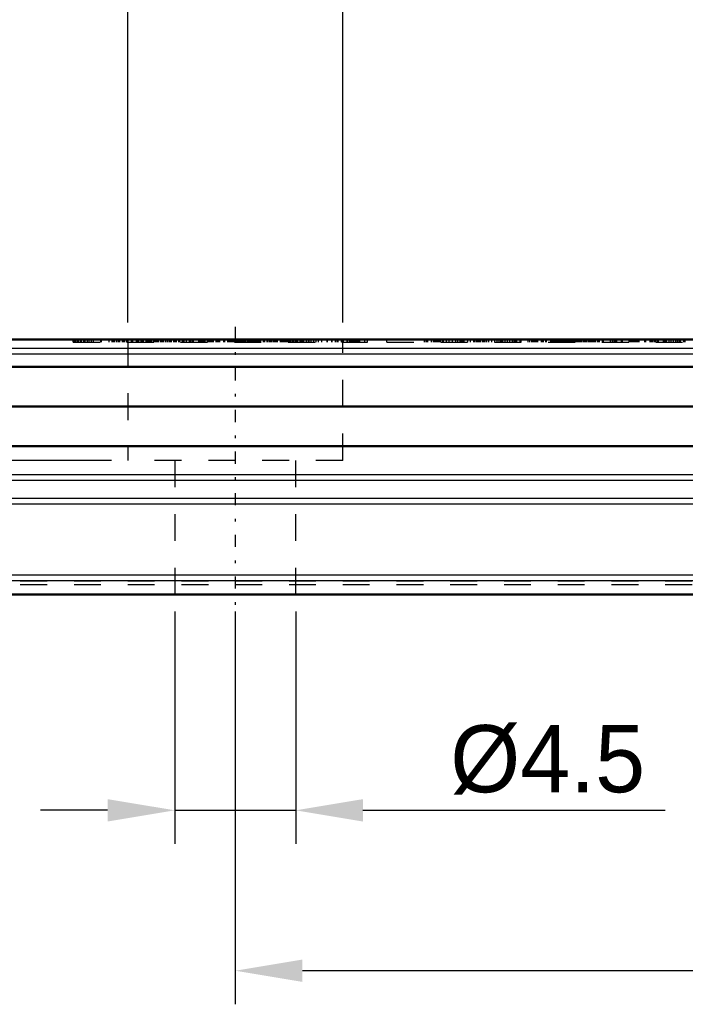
# Model space of a CAD drawing. Header units: millimetres. Extents: x 15 to 290, y 8 to 73.
# Tile 11 of 19: x 137 to 162, y 8 to 44. Entities that reach past the tile are written whole.
import ezdxf

# ---------------------------------------------------------------- set-up
doc = ezdxf.new("R2010")
doc.units = ezdxf.units.MM
doc.linetypes.add('Center', pattern=[1.5, 0.45, -0.5, 0.05, -0.5])
doc.linetypes.add('Dashed', pattern=[2, 1, -1])
for name, color, linetype, lineweight in [('AM_0', 7, 'Continuous', 50), ('AM_4', 3, 'Continuous', 25), ('AM_7', 7, 'Center', 25), ('AM_9', 6, 'Dashed', 25)]:
    doc.layers.add(name, color=color, linetype=linetype, lineweight=lineweight)
doc.dimstyles.new('ISO-25', dxfattribs={"dimtxt": 2.5, "dimasz": 2.5, "dimexe": 1.25, "dimexo": 0.625, "dimtad": 1, "dimdsep": 46, "dimtxsty": 'Standard', "dimcen": 2.5, "dimadec": 0, "dimazin": 0, "dimtfac": 1, "dimtmove": 0, "dimatfit": 3, "dimfxl": 1, "dimarcsym": 0})

# ---------------------------------------------------------------- blocks, each defined once
blk = doc.blocks.new('5_TM15WNS1170NSZFI1252555000RAIL_0_in_TM15WNS1170NSZFI12525C55000TM_0')
at = {"layer": 'AM_0'}
for p, q in [((59.5, 9.5), (0, 9.5)), ((59.5, 8.478), (0, 8.478)), ((59.5, 7), (0, 7)), ((59.5, 5.523), (0, 5.523)), ((170, 0), (0, 0))]:
    blk.add_line(p, q, dxfattribs=at)
at = {"layer": 'AM_4'}
for p, q in [((59.5, 9.164), (0, 9.164)), ((59.5, 8.952), (0, 8.952)), ((59.5, 4.466), (0, 4.466)), ((59.5, 4.254), (0, 4.254)), ((170, 3.58), (0, 3.58)), ((170, 3.368), (0, 3.368)), ((170, 0.725), (0, 0.725)), ((170, 0.513), (0, 0.513))]:
    blk.add_line(p, q, dxfattribs=at)
at = {"layer": 'AM_7'}
for p, q in [((25, 9.975), (25, -0.475)), ((29.317, 9.505), (29.317, 9.395)), ((29.32, 9.505), (29.32, 9.395))]:
    blk.add_line(p, q, dxfattribs=at)
at = {"layer": 'AM_9'}
for p, q in [((18.967, 9.4), (18.967, 9.5)), ((18.967, 9.4), (29.923, 9.4)), ((18.987, 9.4), (18.987, 9.5)), ((18.996, 9.4), (18.996, 9.5)), ((19.006, 9.4), (19.006, 9.5)), ((19.055, 9.4), (19.055, 9.5)), ((19.069, 9.4), (19.069, 9.5)), ((19.127, 9.4), (19.127, 9.5)), ((19.166, 9.4), (19.166, 9.5)), ((19.239, 9.4), (19.239, 9.5)), ((19.282, 9.4), (19.282, 9.5)), ((19.36, 9.4), (19.36, 9.5)), ((19.418, 9.4), (19.418, 9.5)), ((19.504, 9.4), (19.504, 9.5)), ((19.568, 9.4), (19.568, 9.5)), ((19.655, 9.4), (19.655, 9.5)), ((19.727, 9.4), (19.727, 9.5)), ((20.003, 9.4), (20.003, 9.5)), ((20.022, 9.4), (20.022, 9.5)), ((20.303, 9.4), (20.303, 9.5)), ((20.419, 9.4), (20.419, 9.5)), ((20.434, 9.4), (20.434, 9.5)), ((20.443, 9.4), (20.443, 9.5)), ((20.455, 9.4), (20.455, 9.5)), ((20.465, 9.4), (20.465, 9.5)), ((20.473, 9.4), (20.473, 9.5)), ((20.488, 9.4), (20.488, 9.5)), ((20.497, 9.4), (20.497, 9.5)), ((20.506, 9.4), (20.506, 9.5)), ((20.576, 9.4), (20.576, 9.5)), ((20.584, 9.4), (20.584, 9.5)), ((20.637, 9.4), (20.637, 9.5)), ((20.657, 9.4), (20.657, 9.5)), ((20.681, 9.4), (20.681, 9.5)), ((20.71, 9.4), (20.71, 9.5)), ((20.807, 9.4), (20.807, 9.5)), ((20.848, 9.4), (20.848, 9.5)), ((20.894, 9.4), (20.894, 9.5)), ((20.967, 9.4), (20.967, 9.5)), ((21, 9.5), (21, 5)), ((21.001, 9.4), (21.001, 9.5)), ((21.015, 9.4), (21.015, 9.5)), ((21.141, 9.4), (21.141, 9.5)), ((21.146, 9.4), (21.146, 9.5)), ((21.189, 9.4), (21.189, 9.5)), ((21.324, 9.4), (21.324, 9.5)), ((21.375, 9.4), (21.375, 9.5)), ((21.388, 9.4), (21.388, 9.5)), ((21.407, 9.4), (21.407, 9.5)), ((21.494, 9.4), (21.494, 9.5)), ((21.513, 9.4), (21.513, 9.5)), ((21.532, 9.4), (21.532, 9.5)), ((21.556, 9.4), (21.556, 9.5)), ((21.581, 9.4), (21.581, 9.5)), ((21.688, 9.4), (21.688, 9.5)), ((21.702, 9.4), (21.702, 9.5)), ((21.716, 9.4), (21.716, 9.5)), ((21.746, 9.4), (21.746, 9.5)), ((21.76, 9.4), (21.76, 9.5)), ((21.804, 9.4), (21.804, 9.5)), ((21.806, 9.4), (21.806, 9.5)), ((21.809, 9.4), (21.809, 9.5)), ((21.857, 9.4), (21.857, 9.5)), ((21.876, 9.4), (21.876, 9.5)), ((21.9, 9.4), (21.9, 9.5)), ((21.973, 9.4), (21.973, 9.5)), ((22.002, 9.4), (22.002, 9.5)), ((22.007, 9.4), (22.007, 9.5)), ((22.021, 9.4), (22.021, 9.5)), ((22.026, 9.4), (22.026, 9.5)), ((22.031, 9.4), (22.031, 9.5)), ((22.041, 9.4), (22.041, 9.5)), ((22.099, 9.4), (22.099, 9.5)), ((22.135, 9.4), (22.135, 9.5)), ((22.155, 9.4), (22.155, 9.5)), ((22.225, 9.4), (22.225, 9.5)), ((22.249, 9.4), (22.249, 9.5)), ((22.269, 9.4), (22.269, 9.5)), ((22.283, 9.4), (22.283, 9.5)), ((22.285, 9.4), (22.285, 9.5)), ((22.3, 9.4), (22.3, 9.5)), ((22.338, 9.4), (22.338, 9.5)), ((22.419, 9.4), (22.419, 9.5)), ((22.476, 9.4), (22.476, 9.5)), ((22.481, 9.4), (22.481, 9.5)), ((22.539, 9.4), (22.539, 9.5)), ((22.559, 9.4), (22.559, 9.5)), ((22.563, 9.4), (22.563, 9.5)), ((22.597, 9.4), (22.597, 9.5)), ((22.622, 9.4), (22.622, 9.5)), ((22.714, 9.4), (22.714, 9.5)), ((22.748, 9.4), (22.748, 9.5)), ((22.762, 9.4), (22.762, 9.5)), ((22.811, 9.4), (22.811, 9.5)), ((22.9, 9.4), (22.9, 9.5)), ((22.902, 9.4), (22.902, 9.5)), ((22.926, 9.4), (22.926, 9.5)), ((22.931, 9.4), (22.931, 9.5)), ((23.033, 9.4), (23.033, 9.5)), ((23.052, 9.4), (23.052, 9.5)), ((23.093, 9.4), (23.093, 9.5)), ((23.181, 9.4), (23.181, 9.5)), ((23.3, 9.4), (23.3, 9.5)), ((23.333, 9.4), (23.333, 9.5)), ((23.399, 9.4), (23.399, 9.5)), ((23.405, 9.4), (23.405, 9.5)), ((23.44, 9.4), (23.44, 9.5)), ((23.638, 9.4), (23.638, 9.5)), ((23.667, 9.4), (23.667, 9.5)), ((23.701, 9.4), (23.701, 9.5)), ((23.72, 9.4), (23.72, 9.5)), ((23.737, 9.4), (23.737, 9.5)), ((23.769, 9.4), (23.769, 9.5)), ((23.818, 9.4), (23.818, 9.5)), ((23.827, 9.4), (23.827, 9.5)), ((23.832, 9.4), (23.832, 9.5)), ((23.885, 9.4), (23.885, 9.5)), ((23.966, 9.4), (23.966, 9.5)), ((24.011, 9.4), (24.011, 9.5)), ((24.016, 9.4), (24.016, 9.5)), ((24.017, 9.4), (24.017, 9.5)), ((24.049, 9.4), (24.049, 9.5)), ((24.054, 9.4), (24.054, 9.5)), ((24.062, 9.4), (24.062, 9.5)), ((24.069, 9.4), (24.069, 9.5)), ((24.084, 9.4), (24.084, 9.5)), ((24.122, 9.4), (24.122, 9.5)), ((24.161, 9.4), (24.161, 9.5)), ((24.184, 9.4), (24.184, 9.5)), ((24.283, 9.4), (24.283, 9.5)), ((24.32, 9.4), (24.32, 9.5)), ((24.34, 9.4), (24.34, 9.5)), ((24.36, 9.4), (24.36, 9.5)), ((24.388, 9.4), (24.388, 9.5)), ((24.403, 9.4), (24.403, 9.5)), ((24.43, 9.4), (24.43, 9.5)), ((24.573, 9.4), (24.573, 9.5)), ((24.597, 9.4), (24.597, 9.5)), ((24.602, 9.4), (24.602, 9.5)), ((24.616, 9.4), (24.616, 9.5)), ((24.718, 9.4), (24.718, 9.5)), ((24.737, 9.4), (24.737, 9.5)), ((24.78, 9.4), (24.78, 9.5)), ((24.795, 9.4), (24.795, 9.5)), ((24.8, 9.4), (24.8, 9.5)), ((24.819, 9.4), (24.819, 9.5)), ((24.872, 9.4), (24.872, 9.5)), ((24.882, 9.4), (24.882, 9.5)), ((24.902, 9.4), (24.902, 9.5)), ((24.945, 9.4), (24.945, 9.5)), ((24.979, 9.4), (24.979, 9.5)), ((24.989, 9.4), (24.989, 9.5)), ((25.012, 9.4), (25.012, 9.5)), ((25.047, 9.4), (25.047, 9.5)), ((25.052, 9.4), (25.052, 9.5)), ((25.076, 9.4), (25.076, 9.5)), ((25.1, 9.4), (25.1, 9.5)), ((25.109, 9.4), (25.109, 9.5)), ((25.115, 9.4), (25.115, 9.5)), ((25.122, 9.4), (25.122, 9.5)), ((25.144, 9.4), (25.144, 9.5)), ((25.153, 9.4), (25.153, 9.5)), ((25.163, 9.4), (25.163, 9.5)), ((25.173, 9.4), (25.173, 9.5)), ((25.197, 9.4), (25.197, 9.5)), ((25.212, 9.4), (25.212, 9.5)), ((25.24, 9.4), (25.24, 9.5)), ((25.255, 9.4), (25.255, 9.5)), ((25.27, 9.4), (25.27, 9.5)), ((25.274, 9.4), (25.274, 9.5)), ((25.289, 9.4), (25.289, 9.5)), ((25.294, 9.4), (25.294, 9.5)), ((25.308, 9.4), (25.308, 9.5)), ((25.318, 9.4), (25.318, 9.5)), ((25.323, 9.4), (25.323, 9.5)), ((25.327, 9.4), (25.327, 9.5)), ((25.332, 9.4), (25.332, 9.5)), ((25.346, 9.4), (25.346, 9.5)), ((25.367, 9.4), (25.367, 9.5)), ((25.376, 9.4), (25.376, 9.5)), ((25.381, 9.4), (25.381, 9.5)), ((25.386, 9.4), (25.386, 9.5)), ((25.443, 9.4), (25.443, 9.5)), ((25.468, 9.4), (25.468, 9.5)), ((25.478, 9.4), (25.478, 9.5)), ((25.516, 9.4), (25.516, 9.5)), ((25.531, 9.4), (25.531, 9.5)), ((25.541, 9.4), (25.541, 9.5)), ((25.565, 9.4), (25.565, 9.5)), ((25.604, 9.4), (25.604, 9.5)), ((25.618, 9.4), (25.618, 9.5)), ((25.647, 9.4), (25.647, 9.5)), ((25.685, 9.4), (25.685, 9.5)), ((25.704, 9.4), (25.704, 9.5)), ((25.72, 9.4), (25.72, 9.5)), ((25.725, 9.4), (25.725, 9.5)), ((25.739, 9.4), (25.739, 9.5)), ((25.755, 9.4), (25.755, 9.5)), ((25.777, 9.4), (25.777, 9.5)), ((25.782, 9.4), (25.782, 9.5)), ((25.792, 9.4), (25.792, 9.5)), ((25.806, 9.4), (25.806, 9.5)), ((25.822, 9.4), (25.822, 9.5)), ((25.831, 9.4), (25.831, 9.5)), ((25.85, 9.4), (25.85, 9.5)), ((25.86, 9.4), (25.86, 9.5)), ((25.87, 9.4), (25.87, 9.5)), ((25.874, 9.4), (25.874, 9.5)), ((25.879, 9.4), (25.879, 9.5)), ((25.884, 9.4), (25.884, 9.5)), ((25.903, 9.4), (25.903, 9.5)), ((25.932, 9.4), (25.932, 9.5)), ((25.938, 9.4), (25.938, 9.5)), ((25.952, 9.4), (25.952, 9.5)), ((26.048, 9.4), (26.048, 9.5)), ((26.083, 9.4), (26.083, 9.5)), ((26.087, 9.4), (26.087, 9.5)), ((26.097, 9.4), (26.097, 9.5)), ((26.184, 9.4), (26.184, 9.5)), ((26.208, 9.4), (26.208, 9.5)), ((26.271, 9.4), (26.271, 9.5)), ((26.281, 9.4), (26.281, 9.5)), ((26.32, 9.4), (26.32, 9.5)), ((26.344, 9.4), (26.344, 9.5)), ((26.349, 9.4), (26.349, 9.5)), ((26.412, 9.4), (26.412, 9.5)), ((26.417, 9.4), (26.417, 9.5)), ((26.422, 9.4), (26.422, 9.5)), ((26.435, 9.4), (26.435, 9.5)), ((26.44, 9.4), (26.44, 9.5)), ((26.47, 9.4), (26.47, 9.5)), ((26.516, 9.4), (26.516, 9.5)), ((26.528, 9.4), (26.528, 9.5)), ((26.552, 9.4), (26.552, 9.5)), ((26.567, 9.4), (26.567, 9.5)), ((26.683, 9.4), (26.683, 9.5)), ((26.702, 9.4), (26.702, 9.5)), ((26.731, 9.4), (26.731, 9.5)), ((26.76, 9.4), (26.76, 9.5)), ((26.779, 9.4), (26.779, 9.5)), ((26.828, 9.4), (26.828, 9.5)), ((26.872, 9.4), (26.872, 9.5)), ((26.901, 9.4), (26.901, 9.5)), ((26.944, 9.4), (26.944, 9.5)), ((26.969, 9.4), (26.969, 9.5)), ((27.012, 9.4), (27.012, 9.5)), ((27.041, 9.4), (27.041, 9.5)), ((27.06, 9.4), (27.06, 9.5)), ((27.065, 9.4), (27.065, 9.5)), ((27.128, 9.4), (27.128, 9.5)), ((27.138, 9.4), (27.138, 9.5)), ((27.14, 9.4), (27.14, 9.5)), ((27.157, 9.4), (27.157, 9.5)), ((27.181, 9.4), (27.181, 9.5)), ((27.239, 9.4), (27.239, 9.5)), ((27.244, 9.4), (27.244, 9.5)), ((27.249, 9.4), (27.249, 9.5)), ((27.273, 9.4), (27.273, 9.5)), ((27.324, 9.4), (27.324, 9.5)), ((27.408, 9.4), (27.408, 9.5)), ((27.453, 9.4), (27.453, 9.5)), ((27.503, 9.4), (27.503, 9.5)), ((27.52, 9.4), (27.52, 9.5)), ((27.535, 9.4), (27.535, 9.5)), ((27.554, 9.4), (27.554, 9.5)), ((27.645, 9.4), (27.645, 9.5)), ((27.661, 9.4), (27.661, 9.5)), ((27.733, 9.4), (27.733, 9.5)), ((27.747, 9.4), (27.747, 9.5)), ((27.82, 9.4), (27.82, 9.5)), ((27.917, 9.4), (27.917, 9.5)), ((28.009, 9.4), (28.009, 9.5)), ((28.096, 9.4), (28.096, 9.5)), ((28.221, 9.4), (28.221, 9.5)), ((28.416, 9.4), (28.416, 9.5)), ((28.435, 9.4), (28.435, 9.5)), ((28.59, 9.4), (28.59, 9.5)), ((28.605, 9.4), (28.605, 9.5)), ((28.711, 9.5), (28.711, 9.4)), ((28.788, 9.4), (28.788, 9.5)), ((28.793, 9.4), (28.793, 9.5)), ((28.816, 9.5), (28.816, 9.4)), ((28.948, 9.4), (28.948, 9.5)), ((28.953, 9.4), (28.953, 9.5)), ((29, 5), (29, 9.5)), ((29.032, 9.4), (29.032, 9.5)), ((29.168, 9.4), (29.168, 9.5)), ((29.172, 9.4), (29.172, 9.5)), ((29.245, 9.4), (29.245, 9.5)), ((29.266, 9.4), (29.266, 9.5)), ((29.278, 9.4), (29.278, 9.5)), ((29.283, 9.4), (29.283, 9.5)), ((29.295, 9.4), (29.295, 9.5)), ((29.314, 9.4), (29.314, 9.5)), ((29.318, 9.4), (29.318, 9.5)), ((29.329, 9.4), (29.329, 9.5)), ((29.333, 9.4), (29.333, 9.5)), ((29.362, 9.4), (29.362, 9.5)), ((29.373, 9.4), (29.373, 9.5)), ((29.374, 9.4), (29.374, 9.5)), ((29.378, 9.4), (29.378, 9.5)), ((29.403, 9.4), (29.403, 9.5)), ((29.413, 9.4), (29.413, 9.5)), ((29.414, 9.4), (29.414, 9.5)), ((29.418, 9.4), (29.418, 9.5)), ((29.42, 9.4), (29.42, 9.5)), ((29.432, 9.4), (29.432, 9.5)), ((29.435, 9.4), (29.435, 9.5)), ((29.437, 9.4), (29.437, 9.5)), ((29.456, 9.4), (29.456, 9.5)), ((29.458, 9.4), (29.458, 9.5)), ((29.46, 9.4), (29.46, 9.5)), ((29.468, 9.4), (29.468, 9.5)), ((29.483, 9.4), (29.483, 9.5)), ((29.489, 9.4), (29.489, 9.5)), ((29.508, 9.4), (29.508, 9.5)), ((29.546, 9.4), (29.546, 9.5)), ((29.575, 9.4), (29.575, 9.5)), ((29.58, 9.4), (29.58, 9.5)), ((29.62, 9.4), (29.62, 9.5)), ((29.629, 9.4), (29.629, 9.5)), ((29.823, 9.4), (29.823, 9.5)), ((29.923, 9.4), (29.923, 9.5)), ((30.643, 9.4), (30.643, 9.5)), ((30.643, 9.4), (65.187, 9.4)), ((32.039, 9.4), (32.039, 9.5)), ((32.099, 9.4), (32.099, 9.5)), ((32.113, 9.4), (32.113, 9.5)), ((32.118, 9.4), (32.118, 9.5)), ((32.128, 9.4), (32.128, 9.5)), ((32.138, 9.4), (32.138, 9.5)), ((32.166, 9.4), (32.166, 9.5)), ((32.3, 9.4), (32.3, 9.5)), ((32.38, 9.4), (32.38, 9.5)), ((32.409, 9.4), (32.409, 9.5)), ((32.447, 9.4), (32.447, 9.5)), ((32.457, 9.4), (32.457, 9.5)), ((32.466, 9.4), (32.466, 9.5)), ((32.476, 9.4), (32.476, 9.5)), ((32.515, 9.4), (32.515, 9.5)), ((32.551, 9.4), (32.551, 9.5)), ((32.593, 9.4), (32.593, 9.5)), ((32.639, 9.4), (32.639, 9.5)), ((32.709, 9.4), (32.709, 9.5)), ((32.74, 9.4), (32.74, 9.5)), ((32.753, 9.4), (32.753, 9.5)), ((32.859, 9.4), (32.859, 9.5)), ((32.961, 9.4), (32.961, 9.5)), ((33.082, 9.4), (33.082, 9.5)), ((33.203, 9.4), (33.203, 9.5)), ((33.281, 9.4), (33.281, 9.5)), ((33.364, 9.4), (33.364, 9.5)), ((33.386, 9.4), (33.386, 9.5)), ((33.401, 9.4), (33.401, 9.5)), ((33.403, 9.4), (33.403, 9.5)), ((33.406, 9.4), (33.406, 9.5)), ((33.411, 9.4), (33.411, 9.5)), ((33.416, 9.4), (33.416, 9.5)), ((33.421, 9.4), (33.421, 9.5)), ((33.44, 9.4), (33.44, 9.5)), ((33.455, 9.4), (33.455, 9.5)), ((33.464, 9.4), (33.464, 9.5)), ((33.469, 9.4), (33.469, 9.5)), ((33.518, 9.4), (33.518, 9.5)), ((33.653, 9.4), (33.653, 9.5)), ((33.75, 9.4), (33.75, 9.5)), ((33.881, 9.4), (33.881, 9.5)), ((33.895, 9.4), (33.895, 9.5)), ((33.914, 9.4), (33.914, 9.5)), ((33.928, 9.4), (33.928, 9.5)), ((33.987, 9.4), (33.987, 9.5)), ((34.035, 9.4), (34.035, 9.5)), ((34.05, 9.4), (34.05, 9.5)), ((34.069, 9.4), (34.069, 9.5)), ((34.078, 9.4), (34.078, 9.5)), ((34.091, 9.4), (34.091, 9.5)), ((34.139, 9.4), (34.139, 9.5)), ((34.205, 9.4), (34.205, 9.5)), ((34.248, 9.4), (34.248, 9.5)), ((34.296, 9.4), (34.296, 9.5)), ((34.36, 9.4), (34.36, 9.5)), ((34.433, 9.4), (34.433, 9.5)), ((34.551, 9.4), (34.551, 9.5)), ((34.652, 9.4), (34.652, 9.5)), ((34.747, 9.4), (34.747, 9.5)), ((34.824, 9.4), (34.824, 9.5)), ((34.879, 9.4), (34.879, 9.5)), ((34.882, 9.4), (34.882, 9.5)), ((34.897, 9.4), (34.897, 9.5)), ((34.916, 9.4), (34.916, 9.5)), ((34.927, 9.4), (34.927, 9.5)), ((34.935, 9.4), (34.935, 9.5)), ((34.951, 9.4), (34.951, 9.5)), ((34.957, 9.4), (34.957, 9.5)), ((34.959, 9.4), (34.959, 9.5)), ((35.037, 9.4), (35.037, 9.5)), ((35.129, 9.4), (35.129, 9.5)), ((35.216, 9.4), (35.216, 9.5)), ((35.318, 9.4), (35.318, 9.5)), ((35.376, 9.4), (35.376, 9.5)), ((35.419, 9.4), (35.419, 9.5)), ((35.424, 9.4), (35.424, 9.5)), ((35.434, 9.4), (35.434, 9.5)), ((35.448, 9.4), (35.448, 9.5)), ((35.463, 9.4), (35.463, 9.5)), ((35.478, 9.4), (35.478, 9.5)), ((35.599, 9.4), (35.599, 9.5)), ((35.613, 9.4), (35.613, 9.5)), ((35.634, 9.4), (35.634, 9.5)), ((35.893, 9.4), (35.893, 9.5)), ((35.962, 9.4), (35.962, 9.5)), ((36.039, 9.4), (36.039, 9.5)), ((36.059, 9.4), (36.059, 9.5)), ((36.073, 9.4), (36.073, 9.5)), ((36.093, 9.4), (36.093, 9.5)), ((36.102, 9.4), (36.102, 9.5)), ((36.118, 9.4), (36.118, 9.5)), ((36.131, 9.4), (36.131, 9.5)), ((36.14, 9.4), (36.14, 9.5)), ((36.156, 9.4), (36.156, 9.5)), ((36.17, 9.4), (36.17, 9.5)), ((36.175, 9.4), (36.175, 9.5)), ((36.194, 9.4), (36.194, 9.5)), ((36.219, 9.4), (36.219, 9.5)), ((36.232, 9.4), (36.232, 9.5)), ((36.252, 9.4), (36.252, 9.5)), ((36.393, 9.4), (36.393, 9.5)), ((36.426, 9.4), (36.426, 9.5)), ((36.456, 9.4), (36.456, 9.5)), ((36.465, 9.4), (36.465, 9.5)), ((36.552, 9.4), (36.552, 9.5)), ((36.562, 9.4), (36.562, 9.5)), ((36.581, 9.4), (36.581, 9.5)), ((36.746, 9.4), (36.746, 9.5)), ((36.794, 9.4), (36.794, 9.5)), ((36.832, 9.4), (36.832, 9.5)), ((36.862, 9.4), (36.862, 9.5)), ((36.881, 9.4), (36.881, 9.5)), ((36.891, 9.4), (36.891, 9.5)), ((36.901, 9.4), (36.901, 9.5)), ((36.922, 9.4), (36.922, 9.5)), ((36.964, 9.4), (36.964, 9.5)), ((36.974, 9.4), (36.974, 9.5)), ((37.007, 9.4), (37.007, 9.5)), ((37.017, 9.4), (37.017, 9.5)), ((37.05, 9.4), (37.05, 9.5)), ((37.065, 9.4), (37.065, 9.5)), ((37.085, 9.4), (37.085, 9.5)), ((37.129, 9.4), (37.129, 9.5)), ((37.162, 9.4), (37.162, 9.5)), ((37.171, 9.4), (37.171, 9.5)), ((37.211, 9.4), (37.211, 9.5)), ((37.235, 9.4), (37.235, 9.5)), ((37.249, 9.4), (37.249, 9.5)), ((37.254, 9.4), (37.254, 9.5)), ((37.292, 9.4), (37.292, 9.5)), ((37.332, 9.4), (37.332, 9.5)), ((37.365, 9.4), (37.365, 9.5)), ((37.414, 9.4), (37.414, 9.5)), ((37.433, 9.4), (37.433, 9.5)), ((37.443, 9.4), (37.443, 9.5)), ((37.453, 9.4), (37.453, 9.5)), ((37.457, 9.4), (37.457, 9.5)), ((37.505, 9.4), (37.505, 9.5)), ((37.515, 9.4), (37.515, 9.5)), ((37.53, 9.4), (37.53, 9.5)), ((37.554, 9.4), (37.554, 9.5)), ((37.578, 9.4), (37.578, 9.5)), ((37.588, 9.4), (37.588, 9.5)), ((37.593, 9.4), (37.593, 9.5)), ((37.602, 9.4), (37.602, 9.5)), ((37.607, 9.4), (37.607, 9.5)), ((37.617, 9.4), (37.617, 9.5)), ((37.661, 9.4), (37.661, 9.5)), ((37.675, 9.4), (37.675, 9.5)), ((37.69, 9.4), (37.69, 9.5)), ((37.714, 9.4), (37.714, 9.5)), ((37.733, 9.4), (37.733, 9.5)), ((37.742, 9.4), (37.742, 9.5)), ((37.752, 9.4), (37.752, 9.5)), ((37.772, 9.4), (37.772, 9.5)), ((37.777, 9.4), (37.777, 9.5)), ((37.782, 9.4), (37.782, 9.5)), ((37.825, 9.4), (37.825, 9.5)), ((37.859, 9.4), (37.859, 9.5)), ((37.863, 9.4), (37.863, 9.5)), ((37.903, 9.4), (37.903, 9.5)), ((37.965, 9.4), (37.965, 9.5)), ((38.014, 9.4), (38.014, 9.5)), ((38.024, 9.4), (38.024, 9.5)), ((38.033, 9.4), (38.033, 9.5)), ((38.072, 9.4), (38.072, 9.5)), ((38.13, 9.4), (38.13, 9.5)), ((38.154, 9.4), (38.154, 9.5)), ((38.174, 9.4), (38.174, 9.5)), ((38.207, 9.4), (38.207, 9.5)), ((38.232, 9.4), (38.232, 9.5)), ((38.256, 9.4), (38.256, 9.5)), ((38.285, 9.4), (38.285, 9.5)), ((38.3, 9.4), (38.3, 9.5)), ((38.309, 9.4), (38.309, 9.5)), ((38.328, 9.4), (38.328, 9.5)), ((38.348, 9.4), (38.348, 9.5)), ((38.377, 9.4), (38.377, 9.5)), ((38.391, 9.4), (38.391, 9.5)), ((38.411, 9.4), (38.411, 9.5)), ((38.42, 9.4), (38.42, 9.5)), ((38.493, 9.4), (38.493, 9.5)), ((38.532, 9.4), (38.532, 9.5)), ((38.536, 9.4), (38.536, 9.5)), ((38.546, 9.4), (38.546, 9.5)), ((38.667, 9.4), (38.667, 9.5)), ((38.677, 9.4), (38.677, 9.5)), ((38.706, 9.4), (38.706, 9.5)), ((38.963, 9.4), (38.963, 9.5)), ((39.042, 9.4), (39.042, 9.5)), ((39.1, 9.4), (39.1, 9.5)), ((39.137, 9.4), (39.137, 9.5)), ((39.152, 9.4), (39.152, 9.5)), ((39.161, 9.4), (39.161, 9.5)), ((39.18, 9.4), (39.18, 9.5)), ((39.2, 9.4), (39.2, 9.5)), ((39.374, 9.4), (39.374, 9.5)), ((39.384, 9.4), (39.384, 9.5)), ((39.405, 9.4), (39.405, 9.5)), ((39.657, 9.4), (39.657, 9.5)), ((39.669, 9.4), (39.669, 9.5)), ((39.693, 9.4), (39.693, 9.5)), ((39.718, 9.4), (39.718, 9.5)), ((39.728, 9.4), (39.728, 9.5)), ((39.747, 9.4), (39.747, 9.5)), ((39.766, 9.4), (39.766, 9.5)), ((39.783, 9.4), (39.783, 9.5)), ((39.785, 9.4), (39.785, 9.5)), ((39.795, 9.4), (39.795, 9.5)), ((39.8, 9.4), (39.8, 9.5)), ((39.804, 9.4), (39.804, 9.5)), ((39.807, 9.4), (39.807, 9.5)), ((39.814, 9.4), (39.814, 9.5)), ((39.819, 9.4), (39.819, 9.5)), ((39.825, 9.4), (39.825, 9.5)), ((39.829, 9.4), (39.829, 9.5)), ((39.839, 9.4), (39.839, 9.5)), ((39.844, 9.4), (39.844, 9.5)), ((39.848, 9.4), (39.848, 9.5)), ((39.849, 9.4), (39.849, 9.5)), ((39.868, 9.4), (39.868, 9.5)), ((39.886, 9.4), (39.886, 9.5)), ((39.914, 9.4), (39.914, 9.5)), ((39.95, 9.4), (39.95, 9.5)), ((39.965, 9.4), (39.965, 9.5)), ((40.008, 9.4), (40.008, 9.5)), ((40.013, 9.4), (40.013, 9.5)), ((40.032, 9.4), (40.032, 9.5)), ((40.238, 9.4), (40.238, 9.5)), ((40.259, 9.4), (40.259, 9.5)), ((40.274, 9.4), (40.274, 9.5)), ((40.439, 9.4), (40.439, 9.5)), ((40.458, 9.4), (40.458, 9.5)), ((40.473, 9.4), (40.473, 9.5)), ((40.492, 9.4), (40.492, 9.5)), ((40.502, 9.4), (40.502, 9.5)), ((40.54, 9.4), (40.54, 9.5)), ((40.6, 9.4), (40.6, 9.5)), ((40.635, 9.4), (40.635, 9.5)), ((40.693, 9.4), (40.693, 9.5)), ((40.746, 9.4), (40.746, 9.5)), ((40.932, 9.4), (40.932, 9.5)), ((40.951, 9.4), (40.951, 9.5)), ((40.981, 9.4), (40.981, 9.5)), ((40.988, 9.4), (40.988, 9.5)), ((41.01, 9.4), (41.01, 9.5)), ((41.025, 9.4), (41.025, 9.5)), ((41.049, 9.4), (41.049, 9.5)), ((41.143, 9.4), (41.143, 9.5)), ((41.225, 9.4), (41.225, 9.5)), ((41.308, 9.4), (41.308, 9.5)), ((41.387, 9.4), (41.387, 9.5)), ((41.458, 9.4), (41.458, 9.5)), ((41.518, 9.4), (41.518, 9.5)), ((41.563, 9.4), (41.563, 9.5)), ((41.687, 9.4), (41.687, 9.5)), ((41.698, 9.4), (41.698, 9.5)), ((41.702, 9.4), (41.702, 9.5)), ((41.722, 9.4), (41.722, 9.5)), ((41.729, 9.4), (41.729, 9.5)), ((41.734, 9.4), (41.734, 9.5)), ((29, 5), (21, 5)), ((22.75, 5), (22.75, 0)), ((27.25, 0), (27.25, 5)), ((170, 0.5), (0, 0.5)), ((170, 0.367), (0, 0.367))]:
    blk.add_line(p, q, dxfattribs=at)
blk = doc.blocks.new('*D6')
at = {"layer": 'AM_0', "color": 0, "lineweight": -2, "transparency": 16777216}
for p, q in [((145.171, 22.255), (145.171, 7.63)), ((185.171, 22.255), (185.171, 7.63)), ((182.671, 8.88), (147.671, 8.88))]:
    blk.add_line(p, q, dxfattribs=at)
at = {"layer": 'AM_0', "color": 0, "transparency": 16777216}
for points in [[(147.671, 9.296), (147.671, 8.463), (145.171, 8.88)], [(182.671, 9.296), (182.671, 8.463), (185.171, 8.88)]]:
    blk.add_solid(points, dxfattribs=at)
at = {"layer": 'Defpoints', "color": 0, "transparency": 16777216}
for p in [(145.171, 22.88), (185.171, 22.88), (145.171, 8.88)]:
    blk.add_point(p, dxfattribs=at)
at = {"layer": 'AM_0', "color": 0, "transparency": 16777216, "insert": (165.598, 10.755), "char_height": 2.5, "attachment_point": 5}
blk.add_mtext('40', dxfattribs=at)
blk = doc.blocks.new('*D8')
at = {"layer": 'AM_0', "color": 0, "lineweight": -2, "transparency": 16777216}
for p, q in [((141.171, 33.005), (141.171, 52.88)), ((149.171, 33.005), (149.171, 52.88)), ((146.671, 51.63), (143.671, 51.63))]:
    blk.add_line(p, q, dxfattribs=at)
at = {"layer": 'AM_0', "color": 0, "transparency": 16777216}
for points in [[(143.671, 52.046), (143.671, 51.213), (141.171, 51.63)], [(146.671, 52.046), (146.671, 51.213), (149.171, 51.63)]]:
    blk.add_solid(points, dxfattribs=at)
at = {"layer": 'Defpoints', "color": 0, "transparency": 16777216}
for p in [(141.171, 51.63), (141.171, 32.38), (149.171, 32.38)]:
    blk.add_point(p, dxfattribs=at)
at = {"layer": 'AM_0', "color": 0, "transparency": 16777216, "insert": (145.171, 53.505), "char_height": 2.5, "attachment_point": 5}
blk.add_mtext('Ø8', dxfattribs=at)
blk = doc.blocks.new('*D10')
at = {"layer": 'AM_0', "color": 0, "lineweight": -2, "transparency": 16777216}
for p, q in [((142.921, 22.255), (142.921, 13.601)), ((147.421, 22.255), (147.421, 13.601)), ((140.421, 14.851), (137.921, 14.851)), ((142.921, 14.851), (147.421, 14.851)), ((149.921, 14.851), (161.171, 14.851))]:
    blk.add_line(p, q, dxfattribs=at)
at = {"layer": 'AM_0', "color": 0, "transparency": 16777216}
for points in [[(140.421, 15.267), (140.421, 14.434), (142.921, 14.851)], [(149.921, 15.267), (149.921, 14.434), (147.421, 14.851)]]:
    blk.add_solid(points, dxfattribs=at)
at = {"layer": 'Defpoints', "color": 0, "transparency": 16777216}
for p in [(142.921, 22.88), (147.421, 22.88), (142.921, 14.851)]:
    blk.add_point(p, dxfattribs=at)
at = {"layer": 'AM_0', "color": 0, "transparency": 16777216, "insert": (156.796, 16.726), "char_height": 2.5, "attachment_point": 5}
blk.add_mtext('Ø4.5', dxfattribs=at)
blk = doc.blocks.new('*D31')
at = {"color": 0, "lineweight": -2, "transparency": 16777216}
for p, q in [((115.686, 34.88), (115.686, 43.63)), ((140.561, 32.38), (114.436, 32.38)), ((115.686, 27.88), (115.686, 32.38)), ((140.561, 27.88), (114.436, 27.88)), ((115.686, 25.38), (115.686, 22.88))]:
    blk.add_line(p, q, dxfattribs=at)
at = {"color": 0, "transparency": 16777216}
for points in [[(115.27, 34.88), (116.103, 34.88), (115.686, 32.38)], [(115.27, 25.38), (116.103, 25.38), (115.686, 27.88)]]:
    blk.add_solid(points, dxfattribs=at)
at = {"layer": 'Defpoints', "color": 0, "transparency": 16777216}
for p in [(141.186, 32.38), (115.686, 27.88), (141.186, 27.88)]:
    blk.add_point(p, dxfattribs=at)
at = {"color": 0, "transparency": 16777216, "insert": (113.811, 40.505), "char_height": 2.5, "attachment_point": 5, "rotation": 90}
blk.add_mtext('4.5', dxfattribs=at)

msp = doc.modelspace()

# ---------------------------------------------------------------- block references
at = {"layer": 'AM_0'}
msp.add_blockref('5_TM15WNS1170NSZFI1252555000RAIL_0_in_TM15WNS1170NSZFI12525C55000TM_0', (120.171, 22.88), dxfattribs=at)

# ---------------------------------------------------------------- dimensions: what is measured, and where the dimension line sits
dim = msp.add_linear_dim(base=(115.686, 27.88), p1=(141.186, 32.38), p2=(141.186, 27.88), angle=90, dimstyle='ISO-25')
dim.commit()
dim.dimension.update_dxf_attribs({"geometry": '*D31', "text_midpoint": (115.686, 40.505), "dimtype": 160})
for base, p1, p2, text, picture, middle in [((141.171, 51.63), (149.171, 32.38), (141.171, 32.38), 'Ø8', '*D8', (145.171, 51.63)), ((142.921, 14.851), (147.421, 22.88), (142.921, 22.88), 'Ø4.5', '*D10', (156.796, 14.851)), ((145.171, 8.88), (185.171, 22.88), (145.171, 22.88), '40', '*D6', (165.598, 8.88))]:
    dim = msp.add_linear_dim(base=base, p1=p1, p2=p2, text=text, dimstyle='ISO-25', dxfattribs=at)
    dim.commit()
    dim.dimension.update_dxf_attribs({"geometry": picture, "text_midpoint": middle, "dimtype": 160})

doc.saveas('drawing.dxf')
